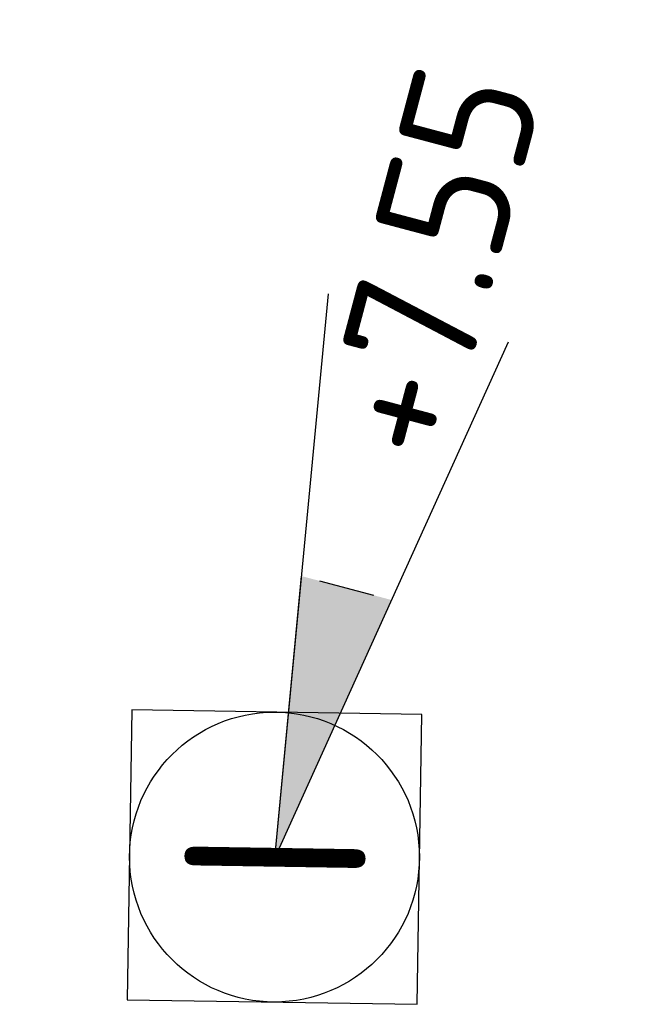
# Model space of a CAD drawing. Header units: millimetres. Extents: x -52931 to 177671, y -108 to 127116.
# Tile 2 of 6: x 22796 to 24534, y 32498 to 35215. Entities that reach past the tile are written whole.
import ezdxf
from ezdxf.enums import TextEntityAlignment as Align

# ---------------------------------------------------------------- set-up
doc = ezdxf.new("R2010")
doc.units = ezdxf.units.MM
doc.header["$LTSCALE"] = 100
doc.layers.add('R-OI-RI-PUT_INSPECTIE-S', color=7, linetype='Continuous', lineweight=25)
doc.layers.add('R-OI-RI-PUTDEKSELHOOGTE-S-200', color=130, linetype='Continuous', lineweight=25)
doc.styles.add('NLCS-ISO', font='txt')

# ---------------------------------------------------------------- blocks, each defined once
blk = doc.blocks.new('SRI-PUT_INSPECTIE-SO')
at = {"lineweight": -3, "flags": 128}
blk.add_lwpolyline([(-2, -2), (2, -2), (2, 2), (-2, 2)], close=True, dxfattribs=at)
at = {"lineweight": -3, "ltscale": 1.5}
blk.add_circle((0, 0), 2, dxfattribs=at)
at = {"ltscale": 0.1, "style": 'NLCS-ISO'}
blk.add_text('I', height=2.5, dxfattribs=at).set_placement((-0.003, -0.007), align=Align.MIDDLE_CENTER)
blk = doc.blocks.new('SRI-PUTDEKSELHOOGTE-SO')
blk.add_hatch(color=256).paths.add_polyline_path([(3.662, 1.372), (3.019, 2.485), (0, 0)])
for p, q in [((0, 0), (6.038, 4.971)), ((0, 0), (7.324, 2.744)), ((0, 0), (3.019, 2.485)), ((3.148, 2.263), (3.533, 1.595))]:
    blk.add_line(p, q)
at = {"ltscale": 0.1, "style": 'NLCS-ISO'}
blk.add_attdef('PUTHGT', text='', height=1.8, rotation=30, dxfattribs=at).set_placement((5.017, 2.93), align=Align.MIDDLE_LEFT)

msp = doc.modelspace()

# ---------------------------------------------------------------- block references
at = {"layer": 'R-OI-RI-PUT_INSPECTIE-S', "xscale": 200, "yscale": 200, "zscale": 200, "rotation": 89.09019434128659}
msp.add_blockref('SRI-PUT_INSPECTIE-SO', (23499.1, 32903.9), dxfattribs=at)
at = {"layer": 'R-OI-RI-PUTDEKSELHOOGTE-S-200', "xscale": 200, "yscale": 200, "zscale": 200, "rotation": 45.12221231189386}
msp.add_blockref('SRI-PUTDEKSELHOOGTE-SO', (23500.2, 32900.6), dxfattribs=at).add_auto_attribs({'PUTHGT': '+7.55'})

doc.saveas('drawing.dxf')
